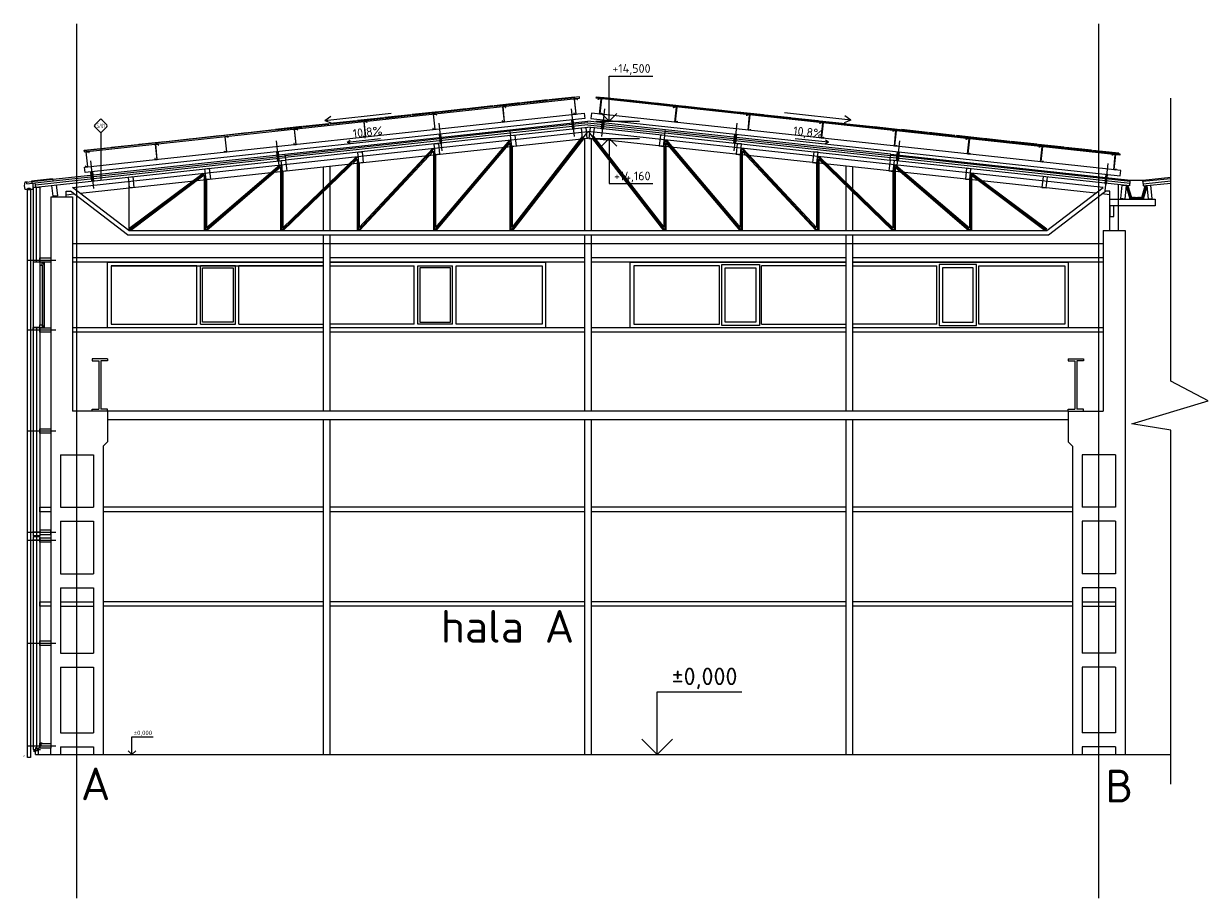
# Model space of a CAD drawing. Header units: millimetres. Extents: x -746391 to 410178, y -169697 to 100555.
# Tile 151 of 179: x 227743 to 254870, y -131525 to -111505. Entities that reach past the tile are written whole.
import ezdxf
from ezdxf.enums import TextEntityAlignment as Align

# ---------------------------------------------------------------- set-up
doc = ezdxf.new("R2010")
doc.units = ezdxf.units.MM
doc.layers.get('0').update_dxf_attribs({"color": 9})
doc.layers.add('VZT-STAVBA', color=7, linetype='Continuous')
doc.styles.add('A99_kota', font='isocpeur.ttf', dxfattribs={"height": 2})
doc.styles.add('A99_popis', font='isocpeur.ttf')
doc.styles.add('ad_popis 100', font='isocpeur.ttf', dxfattribs={"height": 200})

# ---------------------------------------------------------------- blocks, each defined once
blk = doc.blocks.new('*U24')
at = {"color": 0, "linetype": 'ByBlock', "lineweight": -2}
blk.add_line((-3, 0), (7, 0), dxfattribs=at)
for points in [[(-1.75, -1.75), (0, 0), (1.75, -1.75)], [(0, 0), (0, -10.3), (0, -10.3), (10, -10.3)]]:
    blk.add_lwpolyline(points, dxfattribs=at)
at = {"color": 0, "linetype": 'ByBlock', "lineweight": -2, "style": 'A99_kota'}
for tag, p in [('VYSKA', (9.5, -7.55)), ('POPIS', (9.5, -10.8))]:
    blk.add_attdef(tag, text='', height=2, dxfattribs=at).set_placement(p, align=Align.TOP_RIGHT)
blk = doc.blocks.new('*U23')
at = {"color": 0, "linetype": 'ByBlock', "lineweight": -2}
blk.add_line((-3, 0), (7, 0), dxfattribs=at)
for points in [[(0, 0), (0, 10.3), (0, 10.3), (10, 10.3)], [(-1.75, 1.75), (0, 0), (1.75, 1.75)]]:
    blk.add_lwpolyline(points, dxfattribs=at)
at = {"color": 0, "linetype": 'ByBlock', "lineweight": -2, "style": 'A99_kota'}
for tag, p in [('VYSKA', (9.5, 13.05)), ('POPIS', (9.5, 9.8))]:
    blk.add_attdef(tag, text='', height=2, dxfattribs=at).set_placement(p, align=Align.TOP_RIGHT)
blk = doc.blocks.new('*U31')
at = {"color": 0, "linetype": 'ByBlock', "lineweight": -2}
blk.add_line((-3, 0), (7, 0), dxfattribs=at)
for points in [[(0, 0), (0, 7.2), (0, 7.2), (9.7, 7.2)], [(-1.75, 1.75), (0, 0), (1.75, 1.75)]]:
    blk.add_lwpolyline(points, dxfattribs=at)
at = {"color": 0, "linetype": 'ByBlock', "lineweight": -2, "style": 'A99_kota'}
for tag, p in [('VYSKA', (9.2, 9.95)), ('POPIS', (9.2, 6.7))]:
    blk.add_attdef(tag, text='', height=2, dxfattribs=at).set_placement(p, align=Align.TOP_RIGHT)
blk = doc.blocks.new('*U29')
at = {"color": 0, "linetype": 'ByBlock', "lineweight": -2}
blk.add_line((-3, 0), (7, 0), dxfattribs=at)
for points in [[(0, 0), (0, 8.2), (0, 8.2), (9.7, 8.2)], [(-1.75, 1.75), (0, 0), (1.75, 1.75)]]:
    blk.add_lwpolyline(points, dxfattribs=at)
at = {"color": 0, "linetype": 'ByBlock', "lineweight": -2, "style": 'A99_kota'}
for tag, p in [('VYSKA', (9.2, 10.95)), ('POPIS', (9.2, 7.7))]:
    blk.add_attdef(tag, text='', height=2, dxfattribs=at).set_placement(p, align=Align.TOP_RIGHT)
blk = doc.blocks.new('*U73')
at = {"color": 0}
for p, q in [((-0.72, 4.14), (-4.15, 0.71)), ((4.14, 0.71), (0.71, 4.14)), ((-4.15, -0.72), (-0.72, -4.15)), ((0, -4.45), (0, -37.06)), ((0.71, -4.15), (4.14, -0.72))]:
    blk.add_line(p, q, dxfattribs=at)
for centre, start, end in [((-3.43, 0), 135, 225), ((0, 3.42), 45, 135), ((3.42, 0), 315, 45), ((0, -3.43), 225, 315)]:
    blk.add_arc(centre, 1.01, start, end, dxfattribs=at)
at = {"color": 0, "linetype": 'ByBlock', "style": 'A99_popis', "width": 0.953108}
blk.add_attdef('SKLADBA', text='', height=3, rotation=0.01026, dxfattribs=at).set_placement((-2.86, -1.51), (2.86, -1.5), align=Align.FIT)

msp = doc.modelspace()

# ---------------------------------------------------------------- hatches: boundary and pattern name
at = {"layer": 'VZT-STAVBA'}
h = msp.add_hatch(dxfattribs=at)
h.set_pattern_fill('HONEY', color=256, scale=75, angle=-90)
h.set_pattern_definition([(182.86, (253089.036, -115397.569), (-13.63988, -8.81053), [9.375, -18.75]), (302.86, (253089.036, -115397.569), (14.45009, -7.40722), [9.375, -18.75]), (242.86, (253089.036, -115397.569), (0.8102, -16.21775), [-18.75, 9.375])])
h.paths.add_polyline_path([(253077.4, -115520), (253378.3, -115518.7), (253467.9, -115209.3), (253425, -115213.6), (253347.6, -115481), (253107.7, -115481), (253030.8, -115215.3), (252987.8, -115210.7)])

# ---------------------------------------------------------------- linework, layer by layer
for p, q in [((254015, -119690), (254015, -113212.5)), ((240662.5, -113774.4), (238878.7, -113967.7)), ((240662.5, -113774.4), (242433.3, -113966.3)), ((247596.9, -114490.7), (242437.1, -113931.5)), ((228862.5, -115254.3), (240662.5, -113975.6)), ((229035.5, -115386.4), (240662.6, -114126.5)), ((233725.8, -114490.9), (238874.9, -113932.9)), ((238878.7, -113967.7), (233728.9, -114525.8)), ((238883, -114007.5), (233733.2, -114565.6)), ((238889.5, -114067.1), (233739.6, -114625.2)), ((238901.7, -114166.4), (237151.7, -116235)), ((238865.7, -114170.3), (237176.7, -116166.7)), ((240651.7, -113976.8), (238901.7, -116235)), ((238901.7, -114166.4), (238901.7, -116235)), ((240534.6, -114087.1), (238926.7, -116161.9)), ((240558.6, -114137.7), (238933.4, -116235)), ((240587.5, -114134), (240587.5, -116235)), ((252289.5, -115386.4), (240662.4, -114126.5)), ((252462.5, -115254.3), (240662.5, -113975.6)), ((240673.3, -113976.8), (242423.3, -116235)), ((240737.5, -114134), (240737.5, -116235)), ((240766.4, -114137.7), (242391.6, -116235)), ((240790.4, -114087.1), (242398.3, -116161.9)), ((242422.6, -114065.7), (247582.4, -114624.9)), ((242423.3, -114166.4), (242423.3, -116235)), ((242423.3, -114166.4), (244173.3, -116235)), ((242429, -114006.1), (247588.8, -114565.2)), ((242433.3, -113966.3), (247593.1, -114525.5)), ((242459.3, -114170.3), (244148.3, -116166.7)), ((237151.7, -114356), (235401.7, -116235)), ((237113.7, -114360.2), (235426.7, -116171.5)), ((237126.7, -114419.6), (235435.9, -116235)), ((237126.7, -114419.6), (237126.7, -116235)), ((237151.7, -114356), (237151.7, -116235)), ((238876.7, -114234.7), (237184.5, -116235)), ((238876.7, -114234.7), (238876.7, -116235)), ((238926.7, -114314.6), (238926.7, -116161.9)), ((242398.3, -114314.6), (242398.3, -116161.9)), ((242448.3, -114234.7), (242448.3, -116235)), ((242448.3, -114234.7), (244140.5, -116235)), ((244173.3, -114356), (244173.3, -116235)), ((244173.3, -114356), (245923.3, -116235)), ((244198.3, -114419.6), (244198.3, -116235)), ((244198.3, -114419.6), (245889.1, -116235)), ((244211.3, -114360.2), (245898.3, -116171.5)), ((227924.1, -115119.6), (233725.8, -114490.9)), ((227927.8, -115154.4), (233728.9, -114525.8)), ((228018.1, -115245.2), (233740.4, -114625.1)), ((233651.7, -114735.3), (231901.7, -116235)), ((233607.7, -114740.1), (231926.7, -116180.7)), ((235401.7, -114545.7), (233651.7, -116235)), ((233651.7, -114735.3), (233651.7, -116235)), ((235361.2, -114550.1), (233676.7, -116176.1)), ((235376.7, -114604.6), (233687.7, -116235)), ((235376.7, -114604.6), (235376.7, -116235)), ((235401.7, -114545.7), (235401.7, -116235)), ((235426.7, -114693.8), (235426.7, -116171.5)), ((237176.7, -114504.2), (237176.7, -116166.7)), ((244148.3, -114504.2), (244148.3, -116166.7)), ((245898.3, -114693.8), (245898.3, -116171.5)), ((245923.3, -114545.7), (245923.3, -116235)), ((245923.3, -114545.7), (247673.3, -116235)), ((245948.3, -114604.6), (245948.3, -116235)), ((245948.3, -114604.6), (247637.3, -116235)), ((245963.8, -114550.1), (247648.3, -116176.1)), ((253073.6, -115219.9), (247582.4, -114624.9)), ((253083.5, -115120.4), (247593.1, -114525.5)), ((247673.3, -114735.3), (247673.3, -116235)), ((247673.3, -114735.3), (249423.3, -116235)), ((247717.3, -114740.1), (249398.3, -116180.7)), ((231901.7, -114925), (230151.7, -116235)), ((231852.9, -114930.2), (230151.7, -116203.8)), ((231876.7, -114974.9), (230193.4, -116235)), ((231876.7, -114974.9), (231876.7, -116235)), ((231901.7, -114925), (231901.7, -116235)), ((233626.7, -114789.7), (231940.1, -116235)), ((233626.7, -114789.7), (233626.7, -116235)), ((233676.7, -114883.5), (233676.7, -116176.1)), ((234602.5, -114782.6), (234602.5, -116235)), ((234752.5, -114766.3), (234752.5, -116235)), ((246572.5, -114766.3), (246572.5, -116235)), ((246722.5, -114782.6), (246722.5, -116235)), ((247648.3, -114883.5), (247648.3, -116176.1)), ((247698.3, -114789.7), (247698.3, -116235)), ((247698.3, -114789.7), (249384.9, -116235)), ((249423.3, -114925), (249423.3, -116235)), ((249423.3, -114925), (251173.3, -116235)), ((249448.3, -114974.9), (249448.3, -116235)), ((249448.3, -114974.9), (251131.6, -116235)), ((249472.1, -114930.2), (251173.3, -116203.8)), ((230151.7, -116235), (228862.5, -115254.3)), ((230151.7, -116235), (228862.5, -115254.3)), ((230151.7, -115114.6), (230151.7, -116235)), ((231926.7, -115073.1), (231926.7, -116180.7)), ((249398.3, -115073.1), (249398.3, -116180.7)), ((251173.3, -116235), (252462.5, -115254.3)), ((252812.5, -116235), (252812.5, -115191.7)), ((228362.5, -115469.8), (228362.5, -128085)), ((228712.5, -115469.8), (228712.5, -115341.1)), ((228712.5, -115341.1), (228811.4, -115341.1)), ((228712.5, -115420.9), (228890.9, -115401.5)), ((230118, -116335), (228811.4, -115341.1)), ((228862.5, -115469.8), (228862.5, -120375)), ((251207, -116335), (252513.6, -115341.1)), ((252612.5, -115420.9), (252434.1, -115401.5)), ((252612.5, -115341.1), (252513.6, -115341.1)), ((252612.5, -116235), (252612.5, -115341.1)), ((230118, -116335), (251207, -116335)), ((230151.7, -116235), (251173.3, -116235)), ((234602.5, -116335), (234602.5, -120375)), ((234752.5, -116335), (234752.5, -120375)), ((240587.5, -116335), (240587.5, -120375)), ((240737.5, -116335), (240737.5, -120375)), ((246572.5, -116335), (246572.5, -120375)), ((246722.5, -116335), (246722.5, -120375)), ((252462.5, -116235), (252462.5, -120375)), ((252462.5, -116235), (252962.5, -116235)), ((252962.5, -116235), (252962.5, -128235)), ((228862.5, -116535), (252462.5, -116535)), ((234602.5, -116865), (228862.5, -116865)), ((240587.5, -116865), (234752.5, -116865)), ((246572.5, -116865), (240737.5, -116865)), ((252462.5, -116865), (246722.5, -116865)), ((234602.5, -116965), (228862.5, -116965)), ((229662.5, -118465), (229662.5, -116965)), ((229662.5, -116965), (234602.5, -116965)), ((229742.5, -117045), (234602.5, -117045)), ((229742.5, -117045), (229742.5, -117675)), ((229742.5, -117045), (229742.5, -118385)), ((231710, -117045), (229742.5, -117045)), ((231710, -118385), (231710, -117045)), ((232590, -117045), (231790, -117045)), ((231790, -118385), (231790, -117045)), ((232590, -118385), (232590, -117045)), ((234602.5, -117045), (232670, -117045)), ((232670, -118385), (232670, -117045)), ((240587.5, -116965), (234752.5, -116965)), ((234752.5, -116965), (239692.5, -116965)), ((234752.5, -117045), (236685, -117045)), ((236685, -118385), (236685, -117045)), ((236765, -117045), (237565, -117045)), ((236765, -118385), (236765, -117045)), ((237565, -118385), (237565, -117045)), ((237645, -117045), (239612.5, -117045)), ((237645, -118385), (237645, -117045)), ((239612.5, -117045), (239612.5, -118385)), ((239692.5, -116965), (239692.5, -118465)), ((246572.5, -116965), (240737.5, -116965)), ((241632.5, -118465), (241632.5, -116965)), ((241632.5, -116965), (246572.5, -116965)), ((241712.5, -117045), (241712.5, -118385)), ((243680, -117045), (241712.5, -117045)), ((243680, -118385), (243680, -117045)), ((246572.5, -117045), (244640, -117045)), ((244640, -118385), (244640, -117045)), ((252462.5, -116965), (246722.5, -116965)), ((246722.5, -116965), (251662.5, -116965)), ((246722.5, -117045), (248655, -117045)), ((248655, -118385), (248655, -117045)), ((249615, -117045), (251582.5, -117045)), ((249615, -118385), (249615, -117045)), ((251582.5, -117045), (251582.5, -118385)), ((251662.5, -116965), (251662.5, -118465)), ((234602.5, -118465), (228862.5, -118465)), ((234602.5, -118465), (229662.5, -118465)), ((229742.5, -118385), (231710, -118385)), ((229742.5, -118385), (231710, -118385)), ((231790, -118385), (232590, -118385)), ((232670, -118385), (234602.5, -118385)), ((236685, -118385), (234752.5, -118385)), ((240587.5, -118465), (234752.5, -118465)), ((239692.5, -118465), (234752.5, -118465)), ((237565, -118385), (236765, -118385)), ((239612.5, -118385), (237645, -118385)), ((246572.5, -118465), (240737.5, -118465)), ((246572.5, -118465), (241632.5, -118465)), ((241712.5, -118385), (243680, -118385)), ((244640, -118385), (246572.5, -118385)), ((248655, -118385), (246722.5, -118385)), ((252462.5, -118465), (246722.5, -118465)), ((251662.5, -118465), (246722.5, -118465)), ((251582.5, -118385), (249615, -118385)), ((234602.5, -118565), (228862.5, -118565)), ((240587.5, -118565), (234752.5, -118565)), ((246572.5, -118565), (240737.5, -118565)), ((252462.5, -118565), (246722.5, -118565)), ((229662.5, -119175), (229312.5, -119175)), ((229312.5, -119175), (229312.5, -119225)), ((229312.5, -119225), (229462.5, -119225)), ((229462.5, -119225), (229462.5, -120325)), ((229662.5, -119225), (229512.5, -119225)), ((229512.5, -119225), (229512.5, -120325)), ((229662.5, -119175), (229662.5, -119225)), ((251662.5, -119175), (252012.5, -119175)), ((251662.5, -119175), (251662.5, -119225)), ((251662.5, -119225), (251812.5, -119225)), ((251812.5, -119225), (251812.5, -120325)), ((251862.5, -119225), (251862.5, -120325)), ((252012.5, -119225), (251862.5, -119225)), ((252012.5, -119175), (252012.5, -119225)), ((254870, -120137.5), (254015, -119690)), ((253120, -120667.5), (254870, -120137.5)), ((229662.5, -120375), (228862.5, -120375)), ((229312.5, -120375), (229312.5, -120325)), ((229312.5, -120325), (229462.5, -120325)), ((229662.5, -120375), (229312.5, -120375)), ((229662.5, -120325), (229512.5, -120325)), ((229662.5, -120375), (229662.5, -120325)), ((229662.5, -120375), (229662.5, -121075)), ((251662.5, -120375), (229662.5, -120375)), ((251662.5, -120375), (251662.5, -120325)), ((251662.5, -120325), (251812.5, -120325)), ((251662.5, -120375), (252462.5, -120375)), ((251662.5, -120375), (251662.5, -121075)), ((251662.5, -120375), (252012.5, -120375)), ((252012.5, -120325), (251862.5, -120325)), ((252012.5, -120375), (252012.5, -120325)), ((251662.5, -120575), (229662.5, -120575)), ((234602.5, -120575), (234602.5, -128235)), ((234752.5, -120575), (234752.5, -128235)), ((240587.5, -120575), (240587.5, -128235)), ((240737.5, -120575), (240737.5, -128235)), ((246572.5, -120575), (246572.5, -128235)), ((246722.5, -120575), (246722.5, -128235)), ((254015, -120810), (253120, -120667.5)), ((254015, -128910), (254015, -120810)), ((229662.5, -121075), (229562.5, -121175)), ((229562.5, -121175), (229562.5, -128235)), ((251662.5, -121075), (251762.5, -121175)), ((251762.5, -121175), (251762.5, -128235)), ((228582.5, -121375), (228582.5, -122575)), ((228582.5, -121375), (229342.5, -121375)), ((229342.5, -121375), (229342.5, -122575)), ((251982.5, -121375), (251982.5, -122575)), ((252742.5, -121375), (251982.5, -121375)), ((252742.5, -121375), (252742.5, -122575)), ((228582.5, -122575), (229342.5, -122575)), ((234602.5, -122575), (229562.5, -122575)), ((240587.5, -122575), (234752.5, -122575)), ((246572.5, -122575), (240737.5, -122575)), ((251762.5, -122575), (246722.5, -122575)), ((252742.5, -122575), (251982.5, -122575)), ((234602.5, -122675), (229562.5, -122675)), ((240587.5, -122675), (234752.5, -122675)), ((246572.5, -122675), (240737.5, -122675)), ((251762.5, -122675), (246722.5, -122675)), ((228582.5, -122895), (228582.5, -124095)), ((228582.5, -122895), (229342.5, -122895)), ((229342.5, -122895), (229342.5, -124095)), ((251982.5, -122895), (251982.5, -124095)), ((252742.5, -122895), (251982.5, -122895)), ((252742.5, -122895), (252742.5, -124095)), ((234602.5, -123285), (234602.5, -128235)), ((228582.5, -124095), (229342.5, -124095)), ((252742.5, -124095), (251982.5, -124095)), ((228582.5, -124415), (228582.5, -125915)), ((228582.5, -124415), (229342.5, -124415)), ((229342.5, -124415), (229342.5, -125915)), ((251982.5, -124415), (251982.5, -125915)), ((252742.5, -124415), (251982.5, -124415)), ((252742.5, -124415), (252742.5, -125915)), ((228582.5, -124735), (229342.5, -124735)), ((234602.5, -124735), (229562.5, -124735)), ((240587.5, -124735), (234752.5, -124735)), ((246572.5, -124735), (240737.5, -124735)), ((251762.5, -124735), (246722.5, -124735)), ((251982.5, -124735), (252742.5, -124735)), ((228582.5, -124835), (229342.5, -124835)), ((234602.5, -124835), (229562.5, -124835)), ((240587.5, -124835), (234752.5, -124835)), ((246572.5, -124835), (240737.5, -124835)), ((251762.5, -124835), (246722.5, -124835)), ((251982.5, -124835), (252742.5, -124835)), ((228582.5, -125915), (229342.5, -125915)), ((252742.5, -125915), (251982.5, -125915)), ((228582.5, -126235), (228582.5, -127735)), ((228582.5, -126235), (229342.5, -126235)), ((229342.5, -126235), (229342.5, -127735)), ((251982.5, -126235), (251982.5, -127735)), ((252742.5, -126235), (251982.5, -126235)), ((252742.5, -126235), (252742.5, -127735)), ((228582.5, -127735), (229342.5, -127735)), ((252742.5, -127735), (251982.5, -127735)), ((228012.5, -128235), (254015, -128235)), ((228362.5, -128235), (228362.5, -128085)), ((228582.5, -128055), (228582.5, -128235)), ((228582.5, -128055), (229342.5, -128055)), ((229342.5, -128055), (229342.5, -128235)), ((251982.5, -128055), (251982.5, -128235)), ((252742.5, -128055), (251982.5, -128055)), ((252742.5, -128055), (252742.5, -128235))]:
    msp.add_line(p, q, dxfattribs=at)
for points in [[(228962.5, -131524.8), (228962.5, -111504.8)], [(252362.5, -131524.8), (252362.5, -111504.8)], [(234639.4, -113716.9), (236160.5, -113552)], [(234639.4, -113716.9), (234779.9, -113621.2)], [(240281.5, -113453.7), (240349.9, -114085.1)], [(241043.5, -113453.7), (240975.1, -114085.1)], [(246686.1, -113711.9), (245165, -113547)], [(246686.1, -113711.9), (246545.6, -113616.2)], [(234639.4, -113716.9), (234797.1, -113780.2)], [(237251.7, -113782.1), (237320.2, -114413.4)], [(238874.9, -113932.9), (240662.5, -113739.2)], [(240662, -113819.7), (238883.6, -114012.5)], [(238889.5, -114067.1), (240662.5, -113875)], [(242437.1, -113931.5), (240662.5, -113739.2)], [(242422.6, -114065.7), (240662.5, -113875)], [(240663, -113819.7), (242428.5, -114011.1)], [(242433.3, -113966.3), (242437.1, -113931.5)], [(244073.3, -113782.1), (244004.8, -114413.4)], [(246686.1, -113711.9), (246528.4, -113775.3)], [(233526.9, -114185.7), (233595.3, -114817)], [(235149.5, -114215.9), (235910, -114133.5)], [(235149.5, -114215.9), (235219.7, -114168.1)], [(238878.7, -113967.7), (238874.9, -113932.9)], [(238878.7, -113967.7), (238889.5, -114067.1)], [(242422.6, -114065.7), (242433.3, -113966.3)], [(246172.2, -114220.3), (245411.7, -114137.3)], [(246172.2, -114220.3), (246102, -114172.4)], [(247798.1, -114185.7), (247729.7, -114817)], [(235149.5, -114215.9), (235228.4, -114247.6)], [(246172.2, -114220.3), (246093.3, -114252)], [(228012.2, -115190.5), (233734.4, -114570.4)], [(229271, -114646.9), (229339.4, -115278.2)], [(233728.9, -114525.8), (233725.1, -114491)], [(233728.9, -114525.8), (233739.6, -114625.2)], [(247582.4, -114624.9), (247593.1, -114525.5)], [(253079.1, -115165.2), (247588.3, -114570.2)], [(247593.1, -114525.5), (247596.9, -114490.7)], [(247596.9, -114490.7), (253087, -115085.6)], [(252568.5, -114702.7), (252500.1, -115334)], [(227918.4, -115170), (227918.4, -115158), (227952.5, -115153.5), (227952.5, -115300), (227777.5, -115300), (227763, -115217.6), (227778.4, -115127.1), (227823.9, -115122.2), (227824.4, -115126.3), (227804.5, -115128.4)], [(227809.7, -115132), (227924.1, -115119.6)], [(227813.5, -115166.8), (227809.7, -115132)], [(227813.5, -115166.8), (228007.4, -115145.8)], [(227825, -115300), (227835, -115270), (227895, -115270), (227905, -115300)], [(228405.2, -115057.4), (227923, -115109.7)], [(227923, -115109.7), (227927.8, -115154.4)], [(227948.7, -115153.2), (227933.6, -115155.3), (227933.9, -115157.5), (227955.9, -115153.6), (227955.8, -115266.2), (227959.1, -115266.2), (227959.1, -115250)], [(227962.5, -115250), (227962.5, -116965)], [(227962.5, -115250), (228112.5, -115250)], [(228018.1, -115245.2), (228007.4, -115145.8)], [(228037.5, -116965), (228037.5, -115250)], [(228112.5, -115250), (228112.5, -116965)], [(228405.2, -115057.4), (228410, -115102.2)], [(253467.9, -115209.3), (253377.9, -115520), (253077.4, -115520), (252987.8, -115210.7)], [(253030.8, -115215.3), (253107.7, -115481), (253347.6, -115481), (253425, -115213.6)], [(253073.6, -115219.9), (253083.5, -115120.4)], [(253083.5, -115120.4), (253087, -115085.6)], [(253087, -115085.6), (253368.3, -115085.6)], [(253371.5, -115118.5), (253368.1, -115083.7), (254015, -115019)], [(254015, -115054.1), (253371.5, -115118.5), (253381.5, -115218)], [(253376.5, -115168.2), (254015, -115104.4)], [(253381.5, -115218), (254015, -115154.6)], [(228362.5, -115469.8), (228862.5, -115469.8)], [(227812.5, -116915), (228477.5, -116915)], [(228112.5, -116965), (227962.5, -116965)], [(227962.5, -116965), (227962.5, -118465)], [(228112.5, -117035), (228112.5, -118395)], [(228162.5, -116980), (228202.5, -116980)], [(228162.5, -117035), (228162.5, -118395)], [(228165, -116980), (228165, -116977.5), (228205, -116977.5), (228205, -117017.5), (228202.5, -117017.5), (228202.5, -116980), (228165, -116980)], [(228202.5, -116982.5), (228202.5, -118415)], [(228212.5, -116965), (228212.5, -118465)], [(227812.5, -118515), (228477.5, -118515)], [(228102.5, -118395), (228102.5, -118452.5), (227952.5, -118457.5), (227952.5, -118495)], [(227962.5, -118465), (227962.5, -123225)], [(228112.5, -118465), (227962.5, -118465)], [(228037.5, -118465), (228037.5, -123225)], [(228112.5, -118465), (228112.5, -123225)], [(228162.5, -118450), (228202.5, -118450)], [(228165, -118450), (228165, -118452.5), (228205, -118452.5), (228205, -118412.5), (228202.5, -118412.5), (228202.5, -118450), (228165, -118450)], [(227812.5, -120825), (228477.5, -120825)], [(227812.5, -123145), (228477.5, -123145)], [(228137.5, -123145), (227942.5, -123145)], [(228112.5, -123095), (228112.5, -123195), (228362.5, -123195), (228362.5, -123095), (228112.5, -123095), (228112.5, -123095)], [(227812.5, -123325), (228477.5, -123325)], [(228137.5, -123325), (227942.5, -123325)], [(228112.5, -123225), (227962.5, -123225)], [(228112.5, -123235), (227962.5, -123235)], [(227962.5, -123245), (227962.5, -128119.6)], [(227962.5, -123245), (228112.5, -123245)], [(228037.5, -123245), (228037.5, -128085)], [(228112.5, -123245), (228112.5, -128085)], [(228112.5, -123375), (228112.5, -123275), (228362.5, -123275), (228362.5, -123375), (228112.5, -123375), (228112.5, -123375)], [(227812.5, -125685), (228477.5, -125685)], [(227812.5, -128035), (228477.5, -128035)], [(228162.5, -127975), (228102.5, -127975), (228102.5, -128085), (228072.5, -128085), (228072.5, -128140)], [(228142.5, -128020), (228142.5, -127955)], [(227743.1, -128262.1), (227754.1, -128274.1)], [(227962.5, -128119.6), (228017.5, -128119.6), (228017.5, -128069.6)], [(227992.3, -128164.4), (227982.8, -128174), (227982.8, -128142.5), (228070, -128134.6), (228070, -128102.2)], [(228012.5, -128235), (228012.5, -128142.5)], [(228012.5, -128142.5), (228072.5, -128142.5)], [(228017.5, -128069.6), (228032.5, -128069.6), (228032.5, -128085)], [(228026, -128074), (228030.7, -128105), (228072.5, -128105), (228072.5, -128145)], [(228032.5, -128085), (228072.5, -128085)], [(228062.5, -128120), (228127.5, -128120)]]:
    msp.add_lwpolyline(points, dxfattribs=at)
for points in [[(229127.9, -114441), (240471.5, -113211.7), (240468.3, -113181.9), (229124.7, -114411.2)], [(238489.9, -113396.3), (238488.8, -113386.3), (237892.3, -113451), (237893.4, -113460.9)], [(239113.7, -113328.7), (239112.7, -113318.7), (238516.2, -113383.4), (238517.2, -113393.3)], [(239740.1, -113260.8), (239739, -113250.9), (239142.5, -113315.5), (239143.6, -113325.4)], [(240363.9, -113193.2), (240362.8, -113183.3), (239766.3, -113247.9), (239767.4, -113257.8)], [(240357.7, -113229.1), (240417.4, -113222.6), (240419.6, -113242.5), (240424.5, -113242), (240421.8, -113217.1), (240352.2, -113224.6), (240389.4, -113567.6), (240349.6, -113571.9), (240347.5, -113552.1), (240342.5, -113552.6), (240345.2, -113577.5), (240394.9, -113572.1), (240357.7, -113229.1)], [(252840.8, -114510.7), (240853.5, -113211.7), (240856.7, -113181.9), (252844, -114480.9)], [(240967.3, -113229.1), (240907.6, -113222.6), (240905.4, -113242.5), (240900.5, -113242), (240903.2, -113217.1), (240972.8, -113224.6), (240935.6, -113567.6), (240975.4, -113571.9), (240977.5, -113552.1), (240982.5, -113552.6), (240979.8, -113577.5), (240930.1, -113572.1), (240967.3, -113229.1)], [(240961.1, -113193.2), (240962.2, -113183.3), (241558.7, -113247.9), (241557.6, -113257.8)], [(241584.9, -113260.8), (241586, -113250.9), (242182.5, -113315.5), (242181.4, -113325.4)], [(242211.3, -113328.7), (242212.3, -113318.7), (242808.8, -113383.4), (242807.8, -113393.3)], [(242835.1, -113396.3), (242836.2, -113386.3), (243432.7, -113451), (243431.6, -113460.9)], [(229135.8, -114792.2), (240578.8, -113552.1), (240591.8, -113671.4), (229148.8, -114911.5)], [(235984.6, -113667.8), (235983.5, -113657.8), (235387, -113722.5), (235388, -113732.4)], [(236610.9, -113599.9), (236609.8, -113590), (236013.3, -113654.6), (236014.4, -113664.5)], [(237239.7, -113531.8), (237238.6, -113521.8), (236642.1, -113586.5), (236643.2, -113596.4)], [(237126.7, -113579.2), (237186.3, -113572.8), (237188.5, -113592.6), (237193.4, -113592.1), (237190.7, -113567.2), (237121.2, -113574.8), (237158.3, -113917.8), (237118.6, -113922.1), (237116.4, -113902.2), (237111.4, -113902.7), (237114.1, -113927.6), (237163.8, -113922.2), (237126.7, -113579.2)], [(237866, -113463.9), (237865, -113453.9), (237268.5, -113518.6), (237269.5, -113528.5)], [(238717.3, -113406.8), (238777, -113400.4), (238779.2, -113420.3), (238784.1, -113419.7), (238781.4, -113394.9), (238711.8, -113402.4), (238749, -113745.4), (238709.2, -113749.7), (238707.1, -113729.8), (238702.1, -113730.4), (238704.8, -113755.2), (238754.5, -113749.8), (238717.3, -113406.8)], [(252865.2, -114865.4), (240746.2, -113552.1), (240733.2, -113671.4), (252852.3, -114984.7)], [(242692.2, -113416), (242632.5, -113409.5), (242630.4, -113429.4), (242625.4, -113428.9), (242628.1, -113404), (242697.7, -113411.6), (242660.5, -113754.6), (242700.3, -113758.9), (242702.4, -113739), (242707.4, -113739.5), (242704.7, -113764.4), (242655, -113759), (242692.2, -113416)], [(243459, -113463.9), (243460, -113453.9), (244056.5, -113518.6), (244055.5, -113528.5)], [(244085.3, -113531.8), (244086.4, -113521.8), (244682.9, -113586.5), (244681.8, -113596.4)], [(244367.3, -113597.5), (244307.7, -113591.1), (244305.5, -113610.9), (244300.6, -113610.4), (244303.3, -113585.6), (244372.9, -113593.1), (244335.7, -113936.1), (244375.5, -113940.4), (244377.6, -113920.5), (244382.6, -113921.1), (244379.9, -113945.9), (244330.2, -113940.5), (244367.3, -113597.5)], [(244714.1, -113599.9), (244715.2, -113590), (245311.7, -113654.6), (245310.6, -113664.5)], [(245340.4, -113667.8), (245341.5, -113657.8), (245938, -113722.5), (245937, -113732.4)], [(232882.7, -114003.9), (232881.6, -113994), (233478.1, -113929.3), (233479.2, -113939.3)], [(234110.5, -113870.9), (234109.4, -113860.9), (233512.9, -113925.6), (233514, -113935.5)], [(233945.3, -113924), (234004.9, -113917.5), (234007.1, -113937.4), (234012.1, -113936.9), (234009.4, -113912), (233939.8, -113919.5), (233976.9, -114262.5), (233937.2, -114266.8), (233935, -114247), (233930.1, -114247.5), (233932.7, -114272.3), (233982.5, -114267), (233945.3, -113924)], [(234734.4, -113803.3), (234733.3, -113793.3), (234136.8, -113858), (234137.9, -113867.9)], [(235360.7, -113735.4), (235359.6, -113725.4), (234763.1, -113790.1), (234764.2, -113800)], [(235536, -113751.6), (235595.6, -113745.1), (235597.8, -113765), (235602.8, -113764.5), (235600.1, -113739.6), (235530.5, -113747.2), (235567.6, -114090.2), (235527.9, -114094.5), (235525.7, -114074.6), (235520.7, -114075.1), (235523.4, -114100), (235573.1, -114094.6), (235536, -113751.6)], [(240328.9, -113705.1), (240289.1, -113709.4), (240311.7, -113918.2), (240351.5, -113913.9)], [(240612.8, -113880.4), (240639.7, -114128.9), (240540.3, -114139.7), (240513.4, -113891.2)], [(240712.2, -113880.4), (240685.3, -114128.9), (240784.7, -114139.7), (240811.6, -113891.2)], [(240996.1, -113705.1), (241035.9, -113709.4), (241013.3, -113918.2), (240973.5, -113913.9)], [(245964.3, -113735.4), (245965.4, -113725.4), (246561.9, -113790.1), (246560.8, -113800)], [(246042.5, -113779.1), (245982.9, -113772.6), (245980.7, -113792.5), (245975.8, -113791.9), (245978.5, -113767.1), (246048.1, -113774.6), (246010.9, -114117.6), (246050.6, -114121.9), (246052.8, -114102.1), (246057.8, -114102.6), (246055.1, -114127.4), (246005.4, -114122.1), (246042.5, -113779.1)], [(246590.6, -113803.3), (246591.7, -113793.3), (247188.2, -113858), (247187.1, -113867.9)], [(247214.5, -113870.9), (247215.6, -113860.9), (247812.1, -113925.6), (247811, -113935.5)], [(248442.3, -114003.9), (248443.4, -113994), (247846.9, -113929.3), (247845.8, -113939.3)], [(230377.4, -114275.4), (230376.3, -114265.5), (230972.8, -114200.8), (230973.9, -114210.8)], [(231003.7, -114207.5), (231002.6, -114197.6), (231599.1, -114132.9), (231600.2, -114142.9)], [(231627.6, -114139.9), (231626.5, -114130), (232223, -114065.3), (232224.1, -114075.3)], [(232258.9, -114071.5), (232257.8, -114061.6), (232854.3, -113996.9), (232855.4, -114006.9)], [(232354.6, -114096.3), (232414.3, -114089.9), (232416.4, -114109.8), (232421.4, -114109.2), (232418.7, -114084.4), (232349.1, -114091.9), (232386.3, -114434.9), (232346.5, -114439.2), (232344.3, -114419.3), (232339.4, -114419.9), (232342.1, -114444.7), (232391.8, -114439.3), (232354.6, -114096.3)], [(237299.1, -114033.4), (237259.3, -114037.7), (237282, -114246.5), (237321.7, -114242.2)], [(238990.4, -114056.2), (239017.3, -114304.7), (238917.9, -114315.5), (238891, -114067)], [(242323.1, -114055), (242296.2, -114303.5), (242395.6, -114314.3), (242422.6, -114065.7)], [(244025.9, -114033.4), (244065.7, -114037.7), (244043, -114246.5), (244003.3, -114242.2)], [(247717.7, -113960.6), (247658.1, -113954.1), (247655.9, -113974), (247651, -113973.5), (247653.7, -113948.6), (247723.2, -113956.2), (247686.1, -114299.2), (247725.8, -114303.5), (247728, -114283.6), (247733, -114284.1), (247730.3, -114309), (247680.6, -114303.6), (247717.7, -113960.6)], [(249066.1, -114071.5), (249067.2, -114061.6), (248470.7, -113996.9), (248469.6, -114006.9)], [(249697.4, -114139.9), (249698.5, -114130), (249102, -114065.3), (249100.9, -114075.3)], [(249392.9, -114142.1), (249333.3, -114135.7), (249331.1, -114155.6), (249326.1, -114155), (249328.8, -114130.2), (249398.4, -114137.7), (249361.3, -114480.7), (249401, -114485), (249403.2, -114465.1), (249408.2, -114465.7), (249405.5, -114490.5), (249355.8, -114485.1), (249392.9, -114142.1)], [(250321.3, -114207.5), (250322.4, -114197.6), (249725.9, -114132.9), (249724.8, -114142.9)], [(250947.6, -114275.4), (250948.7, -114265.5), (250352.2, -114200.8), (250351.1, -114210.8)], [(229127.2, -114410.9), (229126.1, -114400.9), (229722.6, -114336.3), (229723.7, -114346.2)], [(229173.2, -114441.1), (229232.9, -114434.6), (229235, -114454.5), (229240, -114454), (229237.3, -114429.1), (229167.7, -114436.7), (229204.9, -114779.7), (229165.1, -114784), (229163, -114764.1), (229158, -114764.6), (229160.7, -114789.5), (229210.4, -114784.1), (229173.2, -114441.1)], [(229753.5, -114343), (229752.5, -114333.1), (230349, -114268.4), (230350, -114278.4)], [(230763.9, -114268.7), (230823.6, -114262.3), (230825.7, -114282.1), (230830.7, -114281.6), (230828, -114256.8), (230758.4, -114264.3), (230795.6, -114607.3), (230755.8, -114611.6), (230753.7, -114591.7), (230748.7, -114592.2), (230751.4, -114617.1), (230801.1, -114611.7), (230763.9, -114268.7)], [(233574.3, -114437.1), (233534.5, -114441.4), (233557.1, -114650.2), (233596.9, -114645.9)], [(235490.4, -114435.5), (235517.3, -114684), (235417.9, -114694.8), (235391, -114446.3)], [(237240.4, -114245.8), (237267.3, -114494.4), (237167.9, -114505.2), (237141, -114256.6)], [(244084.6, -114245.8), (244057.7, -114494.4), (244157.1, -114505.2), (244184, -114256.6)], [(245834.6, -114435.5), (245807.7, -114684), (245907.1, -114694.8), (245934, -114446.3)], [(247750.7, -114437.1), (247790.5, -114441.4), (247767.9, -114650.2), (247728.1, -114645.9)], [(251571.5, -114343), (251572.5, -114333.1), (250976, -114268.4), (250975, -114278.4)], [(251068.1, -114323.7), (251008.5, -114317.2), (251006.3, -114337.1), (251001.3, -114336.5), (251004, -114311.7), (251073.6, -114319.2), (251036.5, -114662.2), (251076.2, -114666.5), (251078.4, -114646.7), (251083.4, -114647.2), (251080.7, -114672), (251030.9, -114666.7), (251068.1, -114323.7)], [(252197.8, -114410.9), (252198.9, -114400.9), (251602.4, -114336.3), (251601.3, -114346.2)], [(252819.2, -114478.2), (252820.2, -114468.3), (252223.7, -114403.6), (252222.7, -114413.6)], [(233740.4, -114625.1), (233767.3, -114873.7), (233667.9, -114884.4), (233641, -114635.9)], [(247582.4, -114624.9), (247556.8, -114873.6), (247656.2, -114884.3), (247683.1, -114635.8)], [(252740.8, -114504.9), (252681.2, -114498.5), (252679, -114518.4), (252674, -114517.8), (252676.7, -114493), (252746.3, -114500.5), (252709.2, -114843.5), (252748.9, -114847.8), (252751.1, -114827.9), (252756.1, -114828.5), (252753.4, -114853.3), (252703.7, -114847.9), (252740.8, -114504.9)], [(229278.6, -114902.6), (229318.3, -114898.3), (229340.9, -115107.1), (229301.2, -115111.4)], [(231990.4, -114814.8), (232017.3, -115063.3), (231917.9, -115074.1), (231891, -114825.5)], [(249334.6, -114814.8), (249307.7, -115063.3), (249407.1, -115074.1), (249434, -114825.5)], [(251084.6, -115004.4), (251057.7, -115253), (251157.1, -115263.7), (251184, -115015.2)], [(252560.9, -114958.3), (252521.2, -114954), (252498.5, -115162.8), (252538.3, -115167.1)], [(252897.3, -115200.8), (252989.2, -115210.8), (252955.8, -115518.9), (252863.9, -115509)], [(253466.1, -115209.5), (253545.7, -115201.6), (253577, -115515), (253497.4, -115523)], [(227832.5, -115300), (227897.5, -115300), (227897.5, -128302.5), (227832.5, -128302.5)], [(253652.5, -115520), (253652.5, -115675), (252612.5, -115675), (252612.5, -115520)], [(252612.5, -115675), (252612.5, -115920), (252707.5, -115920), (252707.5, -115675)], [(228112.5, -116965), (228112.5, -117035), (228162.5, -117035), (228162.5, -116965)], [(232540, -118335), (231840, -118335), (231840, -117095), (232540, -117095)], [(236815, -118335), (237515, -118335), (237515, -117095), (236815, -117095)], [(244590, -118415), (243730, -118415), (243730, -117015), (244590, -117015)], [(244510, -118335), (243810, -118335), (243810, -117095), (244510, -117095)], [(248705, -118415), (249565, -118415), (249565, -117015), (248705, -117015)], [(248785, -118335), (249485, -118335), (249485, -117095), (248785, -117095)], [(228112.5, -118465), (228112.5, -118395), (228162.5, -118395), (228162.5, -118465)], [(228112.5, -122575), (228362.5, -122575), (228362.5, -122675), (228112.5, -122675)], [(228112.5, -124735), (228362.5, -124735), (228362.5, -124835), (228112.5, -124835)]]:
    msp.add_lwpolyline(points, close=True, dxfattribs=at)
at = {"layer": 'VZT-STAVBA', "flags": 128}
for points in [[(230240.4, -115004.4), (230267.3, -115253), (230167.9, -115263.7), (230141, -115015.2)], [(228490.4, -115194.1), (228517.3, -115442.6), (228417.9, -115453.4), (228391, -115204.8)], [(228112.5, -116865), (228362.5, -116865), (228362.5, -116965), (228112.5, -116965)], [(228112.5, -118465), (228362.5, -118465), (228362.5, -118565), (228112.5, -118565)], [(228112.5, -120775), (228362.5, -120775), (228362.5, -120875), (228112.5, -120875)], [(228112.5, -125635), (228362.5, -125635), (228362.5, -125735), (228112.5, -125735)], [(228112.5, -127985), (228362.5, -127985), (228362.5, -128085), (228112.5, -128085)]]:
    msp.add_lwpolyline(points, close=True, dxfattribs=at)
for points in [[(228112.5, -128085), (228072.5, -128085), (228072.5, -128085)], [(228072.5, -128085), (228072.5, -128235)]]:
    msp.add_lwpolyline(points, dxfattribs=at)

# ---------------------------------------------------------------- block references
at = {"layer": 'VZT-STAVBA'}
for name, p, xscale, yscale, zscale, values in [('*U23', (241147.5, -113735), 100, 100, 100, {'VYSKA': '+14,500'}), ('*U24', (241147.5, -114134.6), 100, 100, 100, {'VYSKA': '+14,160'}), ('*U31', (242247.5, -128235), 200, 200, 200, {'VYSKA': '±0,000'}), ('*U29', (230222.5, -128235), 50, 50, 50, {'VYSKA': '±0,000'})]:
    msp.add_blockref(name, p, dxfattribs=dict(at, xscale=xscale, yscale=yscale, zscale=zscale)).add_auto_attribs(values)
ref = msp.add_blockref('*U73', (229507.5, -113840), dxfattribs=dict(at, xscale=33.325, yscale=33.325, zscale=33.325))
ref.add_attrib('SKLADBA', 'S/01', dxfattribs={"layer": '0', "color": 0, "linetype": 'ByBlock', "height": 100, "rotation": 0.01026, "style": 'A99_popis', "width": 0.705829}).set_placement((229412.1, -113890.2), (229602.7, -113890.1), align=Align.FIT)

# ---------------------------------------------------------------- texts
at = {"layer": 'VZT-STAVBA', "char_height": 200, "style": 'ad_popis 100'}
for insert, attachment_point, rotation in [((235268.4, -113921.4), 1, 6.18481), ((246053.5, -113925.7), 3, 353.76928)]:
    msp.add_mtext_dynamic_manual_height_columns('10,8%', width=645, gutter_width=1000, heights=[0], dxfattribs=dict(at, insert=insert, attachment_point=attachment_point, rotation=rotation))
at = {"layer": 'VZT-STAVBA', "insert": (252512.5, -128581.5), "char_height": 750, "width": 465, "attachment_point": 1, "style": 'ad_popis 100', "bg_fill": 3, "box_fill_scale": 1, "bg_fill_color": 256, "bg_fill_transparency": 0}
msp.add_mtext('B', dxfattribs=at)

# ---------------------------------------------------------------- next in the draw order: texts
at = {"layer": 'VZT-STAVBA', "char_height": 750, "attachment_point": 1, "style": 'ad_popis 100', "bg_fill": 3, "box_fill_scale": 1, "bg_fill_color": 256, "bg_fill_transparency": 0}
for s, insert, width in [('hala A', (237292.5, -124925), 2901.888), ('A', (229052.5, -128530), 535)]:
    msp.add_mtext(s, dxfattribs=dict(at, insert=insert, width=width))

doc.saveas('drawing.dxf')
